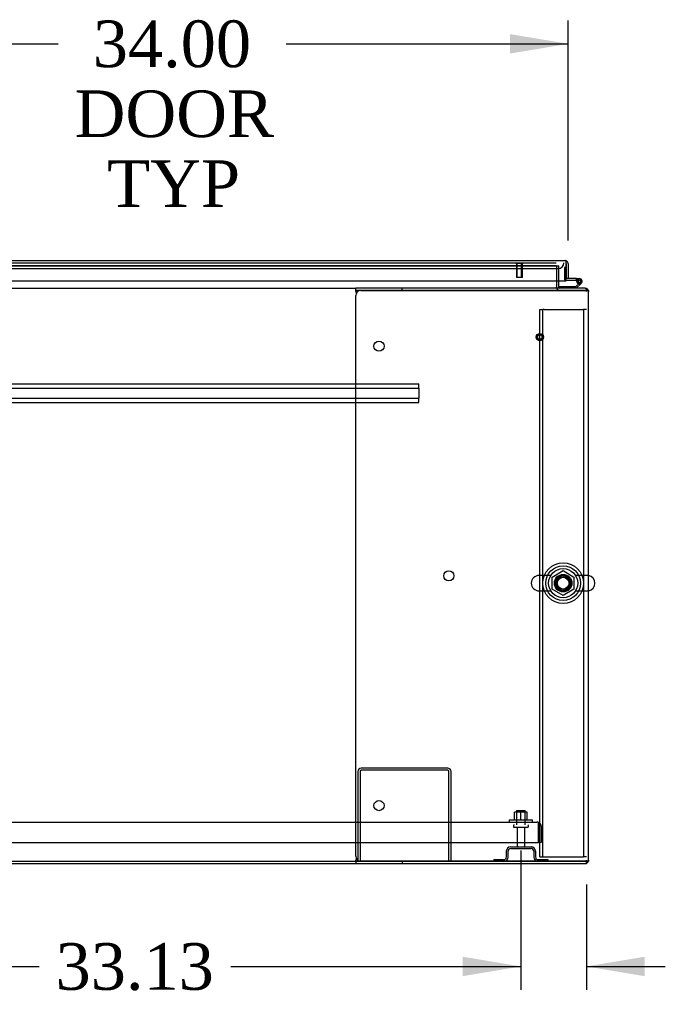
# Model space of a CAD drawing. Header units: inches. Extents: x 2 to 538, y -2 to 358.
# Tile 4 of 43: x 161 to 189, y 35 to 77. Entities that reach past the tile are written whole.
import ezdxf
from ezdxf.enums import TextEntityAlignment as Align
from ezdxf.lldxf.tags import DXFTag

# ---------------------------------------------------------------- set-up
doc = ezdxf.new("R2010")
doc.units = ezdxf.units.IN
doc.header["$MEASUREMENT"] = 0
for name, color, linetype in [('COM43135', 7, 'Continuous'), ('COM50669', 7, 'Continuous'), ('COM50677-1', 7, 'Continuous'), ('COM55595-3', 7, 'Continuous'), ('COM55602-2', 7, 'Continuous'), ('COM55605-2', 7, 'Continuous'), ('COM55607-2', 7, 'Continuous'), ('COM55738-23', 7, 'Continuous'), ('COM56145', 7, 'Continuous'), ('COM70112-4', 7, 'Continuous'), ('COM70220', 7, 'Continuous'), ('COM71182-2', 7, 'Continuous'), ('COM71183-4', 7, 'Continuous'), ('Default', 7, 'Continuous'), ('NTS166105', 7, 'Continuous'), ('NTS18024', 7, 'Continuous'), ('SCS86415', 7, 'Continuous'), ('STD26089', 7, 'Continuous'), ('STD26258', 7, 'Continuous'), ('WAF25059', 7, 'Continuous'), ('WAF25377', 7, 'Continuous'), ('WAM254785', 7, 'Continuous')]:
    doc.layers.add(name, color=color, linetype=linetype)
doc.styles.add('SEACAD_Times_New_Roman', font='times.ttf')
tags = doc.linetypes.add('HIDDEN2', pattern=[0.1875, 0.125, -0.0625]).pattern_tags.tags
tags[6:7] = [DXFTag(74, 4), DXFTag(75, 0), DXFTag(340, '0'), DXFTag(46, 0.0), DXFTag(50, 0.0), DXFTag(44, 0.0), DXFTag(45, 0.0)]
tags[4:5] = [DXFTag(74, 4), DXFTag(75, 0), DXFTag(340, '0'), DXFTag(46, 0.0), DXFTag(50, 0.0), DXFTag(44, 0.0), DXFTag(45, 0.0)]
doc.dimstyles.new('HAMMOND_(STH_-_540x360)', dxfattribs={"dimtxt": 2, "dimasz": 2.5, "dimexe": 1, "dimexo": 1, "dimgap": 0.5, "dimtad": 0, "dimtih": 1, "dimtoh": 1, "dimzin": 0, "dimdsep": 46, "dimtxsty": 'SEACAD_Times_New_Roman', "dimblk1": '_SE_FILLED', "dimblk2": '_SE_FILLED', "dimsah": 1, "dimcen": 1, "dimadec": 0, "dimazin": 0, "dimtfac": 0.8, "dimtofl": 0, "dimtmove": 0, "dimatfit": 3, "dimfxl": 0, "dimtolj": 1, "dimtzin": 0, "dimarcsym": 0})

# ---------------------------------------------------------------- blocks, each defined once
blk = doc.blocks.new('SE1')
at = {"layer": 'COM43135', "color": 7, "linetype": 'HIDDEN2'}
for p, q in [((115.878, 42.805), (183.508, 42.805)), ((183.508, 42.805), (183.508, 42.805)), ((183.508, 42.805), (183.508, 42.805)), ((183.508, 42.805), (183.508, 42.805)), ((183.568, 42.62), (183.568, 42.769)), ((183.568, 42.702), (183.617, 42.769)), ((183.568, 42.62), (183.568, 42.702)), ((183.568, 41.93), (183.568, 42.62)), ((183.568, 42.62), (183.568, 42.62)), ((183.568, 42.62), (183.568, 41.93)), ((183.693, 42.62), (183.693, 41.93)), ((115.818, 41.93), (183.568, 41.93)), ((183.693, 41.93), (183.568, 41.93))]:
    blk.add_line(p, q, dxfattribs=at)
for start, end in [(89.9411, 90), (53.806, 89.8792), (0, 53.806)]:
    blk.add_arc((183.508, 42.62), 0.185, start, end, dxfattribs=at)
blk.add_open_spline([(183.568, 42.769), (183.558, 42.78), (183.548, 42.789), (183.533, 42.799), (183.528, 42.801), (183.518, 42.804), (183.513, 42.805), (183.508, 42.805)], degree=3, knots=[0, 0, 0, 0, 0.5, 0.5, 0.75, 0.75, 1, 1, 1, 1], dxfattribs=at)
at = {"layer": 'COM50669', "color": 7, "linetype": 'HIDDEN2'}
for p, q in [((175.818, 44.975), (175.818, 41.118)), ((175.913, 44.975), (175.913, 41.118)), ((179.675, 45.118), (175.961, 45.118)), ((179.675, 45.023), (175.961, 45.023)), ((179.723, 41.118), (179.723, 44.975)), ((179.818, 41.118), (179.818, 44.975))]:
    blk.add_line(p, q, dxfattribs=at)
for centre, radius, start, end in [((175.961, 44.975), 0.143, 90, 180), ((175.961, 44.975), 0.048, 90, 180), ((179.675, 44.975), 0.143, 0, 90), ((179.675, 44.975), 0.048, 0, 90)]:
    blk.add_arc(centre, radius, start, end, dxfattribs=at)
at = {"layer": 'COM50677-1', "color": 7, "linetype": 'HIDDEN2'}
for p, q in [((183.631, 64.805), (183.756, 64.805)), ((183.631, 41.305), (183.631, 64.805)), ((183.756, 41.305), (183.756, 64.805)), ((183.816, 64.805), (183.756, 64.805)), ((183.816, 64.805), (185.446, 64.805)), ((185.446, 64.805), (185.506, 64.805)), ((185.506, 64.805), (185.506, 41.305)), ((185.631, 64.805), (185.506, 64.805)), ((183.631, 41.305), (183.756, 41.305)), ((183.756, 41.305), (183.816, 41.305)), ((183.816, 41.305), (185.446, 41.305)), ((185.446, 41.305), (185.506, 41.305)), ((185.631, 41.305), (185.506, 41.305))]:
    blk.add_line(p, q, dxfattribs=at)
blk.add_circle((184.631, 53.055), 0.375, dxfattribs=at)
at = {"layer": 'COM55595-3', "color": 7, "linetype": 'Continuous'}
for p, q in [((150.994, 66.898), (184.708, 66.898)), ((184.708, 66.898), (184.708, 66.898)), ((184.708, 66.898), (184.708, 66.898)), ((184.708, 66.898), (184.708, 66.898)), ((184.756, 66.755), (184.756, 66.868)), ((184.756, 66.817), (184.795, 66.868)), ((184.756, 66.755), (184.756, 66.817)), ((184.756, 66.023), (184.756, 66.755)), ((184.756, 66.755), (184.756, 66.755)), ((184.756, 66.755), (184.756, 66.128)), ((184.851, 66.755), (184.851, 66.128)), ((150.946, 66.023), (184.756, 66.023)), ((184.851, 66.128), (184.756, 66.128))]:
    blk.add_line(p, q, dxfattribs=at)
for start, end in [(89.9238, 90), (52.4964, 89.8439), (0, 52.4964)]:
    blk.add_arc((184.708, 66.755), 0.143, start, end, dxfattribs=at)
blk.add_open_spline([(184.756, 66.868), (184.748, 66.878), (184.74, 66.885), (184.728, 66.893), (184.724, 66.894), (184.716, 66.897), (184.712, 66.898), (184.708, 66.898)], degree=3, knots=[0, 0, 0, 0, 0.5, 0.5, 0.75, 0.75, 1, 1, 1, 1], dxfattribs=at)
at = {"layer": 'COM55602-2', "color": 7, "linetype": 'Continuous'}
for p, q in [((175.726, 65.616), (175.726, 65.711)), ((177.726, 65.711), (175.726, 65.711)), ((175.726, 65.616), (175.726, 65.606)), ((177.726, 65.616), (175.726, 65.616)), ((175.737, 65.568), (175.75, 65.495)), ((175.946, 65.616), (185.583, 65.616)), ((177.726, 65.616), (177.726, 65.711)), ((185.583, 65.711), (177.726, 65.711)), ((185.583, 65.616), (177.726, 65.616)), ((185.718, 65.616), (185.583, 65.616)), ((185.583, 65.616), (185.583, 65.616)), ((185.583, 65.616), (185.718, 65.616)), ((185.726, 41.166), (185.726, 65.568)), ((175.726, 41.338), (175.726, 65.396)), ((175.726, 41.128), (175.726, 41.118)), ((175.726, 41.118), (175.726, 41.023)), ((175.726, 41.118), (177.726, 41.118)), ((175.726, 41.023), (177.726, 41.023)), ((175.75, 41.238), (175.737, 41.166)), ((185.583, 41.118), (175.946, 41.118)), ((177.726, 41.118), (177.726, 41.023)), ((177.726, 41.118), (185.583, 41.118)), ((177.726, 41.023), (185.583, 41.023)), ((185.718, 41.118), (185.583, 41.118)), ((185.583, 41.118), (185.583, 41.118)), ((185.583, 41.118), (185.718, 41.118))]:
    blk.add_line(p, q, dxfattribs=at)
for centre in [(176.726, 63.226), (179.726, 53.367), (176.726, 43.508)]:
    blk.add_circle(centre, 0.218, dxfattribs=at)
for centre, radius, start, end in [((175.946, 65.396), 0.22, 90, 180), ((175.418, 65.498), 0.326, 12.3258, 19.284), ((185.583, 65.568), 0.143, 19.6129, 90), ((185.583, 65.568), 0.143, 0, 19.6129), ((175.946, 41.338), 0.22, 180, 270), ((175.418, 41.235), 0.326, 340.716, 347.6742), ((185.583, 41.166), 0.143, 270, 340.3871), ((185.583, 41.166), 0.143, 340.3871, 0)]:
    blk.add_arc(centre, radius, start, end, dxfattribs=at)
for centre, start_param, end_param in [((185.583, 65.568), 3.141593, 3.483903), ((185.583, 41.166), 2.799282, 3.141593)]:
    blk.add_ellipse(centre, major_axis=(-0.143, 0), ratio=0.99836, start_param=start_param, end_param=end_param, dxfattribs=at)
at = {"layer": 'COM55605-2', "color": 7, "linetype": 'Continuous'}
for p, q in [((149.838, 41.023), (175.726, 41.023)), ((185.631, 41.023), (185.631, 41.031))]:
    blk.add_line(p, q, dxfattribs=at)
at = {"layer": 'COM55605-2', "color": 7, "linetype": 'HIDDEN2'}
for p, q in [((185.583, 41.023), (185.631, 41.023)), ((185.631, 41.031), (185.631, 41.118))]:
    blk.add_line(p, q, dxfattribs=at)
at = {"layer": 'COM55607-2', "color": 7, "linetype": 'HIDDEN2'}
for p, q in [((184.694, 66.604), (184.694, 66.089)), ((184.756, 66.604), (184.694, 66.604)), ((184.719, 66.064), (184.756, 66.064)), ((185.271, 66.014), (185.209, 66.019)), ((185.223, 66.064), (185.326, 66.064)), ((185.263, 66.009), (185.271, 66.009)), ((185.362, 65.967), (185.341, 65.946)), ((184.473, 65.716), (184.473, 65.711))]:
    blk.add_line(p, q, dxfattribs=at)
at = {"layer": 'COM55607-2', "color": 7, "linetype": 'Continuous'}
for p, q in [((184.756, 66.604), (184.756, 66.604)), ((184.756, 66.126), (184.756, 66.128)), ((185.209, 66.126), (184.756, 66.126)), ((184.756, 66.064), (185.209, 66.064)), ((185.341, 65.946), (185.167, 65.773)), ((185.193, 65.711), (185.405, 65.922)), ((185.209, 66.064), (185.209, 66.126)), ((185.209, 66.126), (185.326, 66.126)), ((185.209, 66.064), (185.223, 66.064)), ((185.209, 66.009), (185.263, 66.009)), ((185.263, 66.021), (185.263, 65.996)), ((185.338, 66.071), (185.313, 66.071)), ((185.313, 65.946), (185.338, 65.946)), ((185.388, 65.996), (185.388, 66.021)), ((184.473, 65.773), (184.473, 65.716)), ((185.167, 65.773), (184.473, 65.773))]:
    blk.add_line(p, q, dxfattribs=at)
at = {"layer": 'COM55607-2', "color": 7, "linetype": 'HIDDEN2'}
for centre, radius, start, end in [((184.719, 66.089), 0.025, 180, 270), ((185.326, 66.009), 0.055, 311.1959, 180), ((185.326, 66.009), 0.055, 180, 311.1959), ((185.326, 66.009), 0.117, 252.9726, 312.392)]:
    blk.add_arc(centre, radius, start, end, dxfattribs=at)
at = {"layer": 'COM55607-2', "color": 7, "linetype": 'Continuous'}
for centre, radius, start, end in [((185.326, 66.009), 0.117, 312.392, 180), ((185.326, 66.009), 0.117, 180, 252.9726), ((185.313, 66.021), 0.05, 90, 180), ((185.313, 65.996), 0.05, 180, 270), ((185.338, 66.021), 0.05, 0, 90), ((185.338, 65.996), 0.05, 270, 0)]:
    blk.add_arc(centre, radius, start, end, dxfattribs=at)
at = {"layer": 'COM55738-23', "color": 7, "linetype": 'HIDDEN2'}
for p, q in [((182.193, 41.305), (182.193, 41.555)), ((182.265, 41.305), (182.265, 41.555)), ((182.38, 41.743), (183.255, 41.743)), ((182.38, 41.671), (183.255, 41.671)), ((183.371, 41.555), (183.371, 41.305)), ((183.443, 41.555), (183.443, 41.305)), ((181.655, 41.19), (182.077, 41.19)), ((181.655, 41.19), (181.655, 41.118)), ((183.558, 41.19), (183.98, 41.19)), ((183.98, 41.19), (183.98, 41.118))]:
    blk.add_line(p, q, dxfattribs=at)
for centre, radius, start, end in [((182.38, 41.555), 0.188, 90, 180), ((182.38, 41.555), 0.115, 90, 180), ((183.255, 41.555), 0.188, 0, 90), ((183.255, 41.555), 0.116, 0, 90), ((182.077, 41.305), 0.188, 270, 0), ((182.077, 41.305), 0.116, 270, 0), ((183.558, 41.305), 0.188, 180, 270), ((183.558, 41.305), 0.115, 180, 270)]:
    blk.add_arc(centre, radius, start, end, dxfattribs=at)
at = {"layer": 'COM56145', "color": 7, "linetype": 'HIDDEN2'}
for p, q in [((120.943, 61.616), (178.443, 61.616)), ((120.943, 61.428), (178.443, 61.428)), ((178.443, 61.573), (178.443, 61.616)), ((178.443, 61.471), (178.443, 61.573)), ((178.443, 61.428), (178.443, 61.471)), ((178.443, 61.428), (178.443, 60.991)), ((120.943, 60.991), (178.443, 60.991)), ((178.443, 60.948), (178.443, 60.991)), ((178.443, 60.846), (178.443, 60.948)), ((120.943, 60.803), (178.443, 60.803)), ((178.443, 60.803), (178.443, 60.846))]:
    blk.add_line(p, q, dxfattribs=at)
at = {"layer": 'COM70112-4', "color": 7, "linetype": 'HIDDEN2'}
for q in [(151.311, 66.679), (184.351, 66.678)]:
    blk.add_line((184.351, 66.679), q, dxfattribs=at)
blk.add_circle((184.631, 53.055), 0.344, dxfattribs=at)
at = {"layer": 'COM70220', "color": 7, "linetype": 'HIDDEN2'}
for p, q in [((151.986, 66.803), (184.164, 66.803)), ((184.164, 66.803), (184.331, 66.803)), ((151.986, 66.553), (184.164, 66.553)), ((184.164, 66.553), (184.414, 66.553))]:
    blk.add_line(p, q, dxfattribs=at)
blk.add_arc((184.414, 66.803), 0.25, 270, 0, dxfattribs=at)
at = {"layer": 'COM71182-2', "color": 7, "linetype": 'HIDDEN2'}
for p, q in [((184.351, 66.678), (184.446, 66.678)), ((184.446, 66.023), (184.446, 66.678)), ((185.718, 65.616), (185.726, 65.616)), ((185.718, 41.118), (185.726, 41.118))]:
    blk.add_line(p, q, dxfattribs=at)
at = {"layer": 'COM71182-2', "color": 7, "linetype": 'Continuous'}
for p, q in [((184.446, 65.759), (184.446, 66.023)), ((185.726, 65.616), (185.726, 65.568)), ((185.726, 41.166), (185.726, 41.118))]:
    blk.add_line(p, q, dxfattribs=at)
for radius, end in [(0.143, 199.6129), (0.048, 270)]:
    blk.add_arc((184.494, 65.759), radius, 180, end, dxfattribs=at)
at = {"layer": 'COM71182-2', "color": 7, "linetype": 'HIDDEN2'}
blk.add_arc((184.494, 65.759), 0.143, 199.6129, 270, dxfattribs=at)
at = {"layer": 'COM71183-4', "color": 7, "linetype": 'HIDDEN2'}
for p, q in [((151.311, 66.678), (184.351, 66.678)), ((184.351, 66.678), (184.351, 66.023)), ((185.583, 65.711), (185.631, 65.711)), ((185.631, 65.568), (185.631, 65.702)), ((185.631, 41.118), (185.631, 41.166))]:
    blk.add_line(p, q, dxfattribs=at)
at = {"layer": 'COM71183-4', "color": 7, "linetype": 'Continuous'}
for p, q in [((184.351, 66.023), (184.351, 65.759)), ((123.663, 65.711), (175.726, 65.711)), ((184.351, 65.711), (184.351, 65.759)), ((185.631, 65.702), (185.631, 65.711)), ((123.663, 41.118), (175.726, 41.118))]:
    blk.add_line(p, q, dxfattribs=at)
at = {"layer": 'NTS166105', "color": 7, "linetype": 'HIDDEN2'}
for p, q in [((182.817, 43.221), (182.542, 43.221)), ((182.542, 42.901), (182.542, 43.221)), ((183.092, 43.221), (182.817, 43.221)), ((182.817, 42.901), (182.817, 43.221)), ((183.092, 42.901), (183.092, 43.221))]:
    blk.add_line(p, q, dxfattribs=at)
at = {"layer": 'NTS18024', "color": 7, "linetype": 'HIDDEN2'}
for p, q in [((184.166, 53.318), (184.635, 53.593)), ((184.166, 52.792), (184.166, 53.318)), ((184.635, 53.593), (185.096, 53.318)), ((185.096, 53.318), (185.096, 52.792)), ((184.631, 52.52), (184.166, 52.792)), ((185.096, 52.792), (184.631, 52.52))]:
    blk.add_line(p, q, dxfattribs=at)
blk.add_circle((184.631, 53.055), 0.263, dxfattribs=at)
at = {"layer": 'SCS86415', "color": 7, "linetype": 'HIDDEN2'}
for p, q in [((184.101, 53.387), (183.595, 53.387)), ((185.667, 53.387), (185.161, 53.387)), ((183.595, 52.724), (184.101, 52.724)), ((185.161, 52.724), (185.667, 52.724))]:
    blk.add_line(p, q, dxfattribs=at)
for radius in [0.625, 0.312, 0.252]:
    blk.add_circle((184.631, 53.055), radius, dxfattribs=at)
for centre, start, end in [((183.595, 53.055), 90, 270), ((185.667, 53.055), 79.6868, 90), ((185.667, 53.055), 270, 280.3132)]:
    blk.add_arc(centre, 0.331, start, end, dxfattribs=at)
at = {"layer": 'SCS86415', "color": 7, "linetype": 'Continuous'}
blk.add_arc((185.667, 53.055), 0.331, 280.3132, 79.6868, dxfattribs=at)
at = {"layer": 'STD26089', "color": 7, "linetype": 'HIDDEN2'}
for p, q in [((182.63, 43.305), (183.005, 43.305)), ((182.63, 43.305), (182.63, 42.68)), ((183.005, 42.68), (183.005, 43.305)), ((182.493, 42.65), (182.493, 42.61)), ((182.523, 42.58), (183.113, 42.58)), ((182.652, 42.58), (182.652, 41.803)), ((182.984, 41.803), (182.984, 42.58)), ((183.143, 42.61), (183.143, 42.65))]:
    blk.add_line(p, q, dxfattribs=at)
for centre, radius, start, end in [((182.523, 42.65), 0.03, 90, 180), ((183.113, 42.65), 0.03, 0, 90), ((182.523, 42.61), 0.03, 180, 270), ((183.113, 42.61), 0.03, 270, 0), ((182.712, 41.803), 0.06, 180, 270), ((182.924, 41.803), 0.06, 270, 0)]:
    blk.add_arc(centre, radius, start, end, dxfattribs=at)
at = {"layer": 'STD26258', "color": 7, "linetype": 'HIDDEN2'}
for p, q in [((182.6, 66.803), (182.6, 66.771)), ((182.912, 66.771), (182.6, 66.771)), ((182.631, 66.771), (182.631, 66.178)), ((182.662, 66.178), (182.662, 66.771)), ((182.85, 66.178), (182.85, 66.771)), ((182.881, 66.178), (182.881, 66.771)), ((182.912, 66.771), (182.912, 66.803)), ((182.881, 66.178), (182.631, 66.178))]:
    blk.add_line(p, q, dxfattribs=at)
for radius in [0.156, 0.125, 0.0944]:
    blk.add_circle((183.631, 63.616), radius, dxfattribs=at)
at = {"layer": 'WAF25059', "color": 7, "linetype": 'HIDDEN2'}
for p, q in [((182.318, 42.901), (183.318, 42.901)), ((182.318, 42.901), (182.318, 42.805)), ((183.318, 42.805), (183.318, 42.901))]:
    blk.add_line(p, q, dxfattribs=at)
at = {"layer": 'WAF25377', "color": 7, "linetype": 'HIDDEN2'}
for radius in [0.875, 0.34]:
    blk.add_circle((184.631, 53.055), radius, dxfattribs=at)
at = {"layer": 'WAM254785', "color": 7, "linetype": 'HIDDEN2'}
for radius in [0.75, 0.312]:
    blk.add_circle((184.631, 53.055), radius, dxfattribs=at)
blk = doc.blocks.new('DMBLK3143')
at = {"layer": 'Default', "linetype": 'Continuous'}
for points in [[(153.351, 76.617), (150.851, 76.201), (153.351, 75.784)], [(182.351, 76.617), (182.351, 75.784), (184.851, 76.201)]]:
    blk.add_hatch(color=7, dxfattribs=at).paths.add_polyline_path(points)
at = {"layer": 'Default', "color": 7, "linetype": 'Continuous'}
for p, q in [((150.851, 67.755), (150.851, 77.201)), ((184.851, 67.755), (184.851, 77.201)), ((150.851, 76.201), (162.957, 76.201)), ((172.745, 76.201), (184.851, 76.201))]:
    blk.add_line(p, q, dxfattribs=at)
at = {"layer": 'Default', "color": 7, "linetype": 'Continuous', "style": 'SEACAD_Times_New_Roman'}
for s, p in [('34.00', (164.439, 77.201)), ('DOOR', (163.657, 74.201)), ('TYP', (165.055, 71.201))]:
    blk.add_text(s, height=2, dxfattribs=at).set_placement(p, align=Align.TOP_LEFT)
blk = doc.blocks.new('_SE_FILLED')
at = {"color": 0}
blk.add_line((0, 0), (-1, 0), dxfattribs=at)
blk.add_solid([(0, 0), (-1, -0.1665), (-1, 0.1665), (0, 0)], dxfattribs=at)
blk = doc.blocks.new('DMBLK3149')
at = {"layer": 'Default', "linetype": 'Continuous'}
for points in [[(152.193, 36.19), (152.193, 37.024), (149.693, 36.607)], [(180.318, 36.19), (182.818, 36.607), (180.318, 37.024)]]:
    blk.add_hatch(color=7, dxfattribs=at).paths.add_polyline_path(points)
at = {"layer": 'Default', "color": 7, "linetype": 'Continuous'}
for p, q in [((149.693, 41.58), (149.693, 35.607)), ((182.818, 41.58), (182.818, 35.607)), ((149.693, 36.607), (162.143, 36.607)), ((170.368, 36.607), (182.818, 36.607))]:
    blk.add_line(p, q, dxfattribs=at)
at = {"layer": 'Default', "color": 7, "linetype": 'Continuous', "style": 'SEACAD_Times_New_Roman'}
blk.add_text('33.13', height=2, dxfattribs=at).set_placement((162.843, 37.607), align=Align.TOP_LEFT)
blk = doc.blocks.new('DMBLK3150')
at = {"layer": 'Default', "linetype": 'Continuous'}
for points in [[(180.318, 36.19), (182.818, 36.607), (180.318, 37.024)], [(188.131, 36.19), (188.131, 37.024), (185.631, 36.607)]]:
    blk.add_hatch(color=7, dxfattribs=at).paths.add_polyline_path(points)
at = {"layer": 'Default', "color": 7, "linetype": 'Continuous'}
for p, q in [((182.818, 41.58), (182.818, 35.607)), ((185.631, 40.118), (185.631, 35.607)), ((177.818, 36.607), (182.818, 36.607)), ((185.631, 36.607), (188.012, 36.607)), ((188.012, 36.607), (189.012, 36.607))]:
    blk.add_line(p, q, dxfattribs=at)
at = {"layer": 'Default', "color": 7, "linetype": 'Continuous', "style": 'SEACAD_Times_New_Roman'}
for s, p in [('2.81', (189.712, 37.607)), ('I/S', (196.42, 37.607))]:
    blk.add_text(s, height=2, dxfattribs=at).set_placement(p, align=Align.TOP_LEFT)

msp = doc.modelspace()

# ---------------------------------------------------------------- block references
at = {"layer": 'Default'}
msp.add_blockref('SE1', (0, 0), dxfattribs=at)

# ---------------------------------------------------------------- dimensions: what is measured, and where the dimension line sits
at = {"layer": 'Default', "color": 7, "linetype": 'Continuous'}
for base, p1, p2, text, picture, middle in [((150.851, 76.201), (150.851, 66.755), (184.851, 66.755), '\\A1;<>\\PDOOR\\XTYP', 'DMBLK3143', (167.851, 76.201)), ((149.6926, 36.6069), (149.6926, 42.5797), (182.8179, 42.5797), '\\A1;<>', 'DMBLK3149', (166.2552, 36.6069))]:
    dim = msp.add_linear_dim(base=base, p1=p1, p2=p2, angle=0, text=text, dimstyle='HAMMOND_(STH_-_540x360)', dxfattribs=at)
    dim.commit()
    dim.dimension.update_dxf_attribs({"geometry": picture, "text_midpoint": middle, "dimtype": 161})
dim = msp.add_linear_dim(base=(185.631, 36.607), p1=(182.818, 42.58), p2=(185.631, 41.118), text='\\A1;<> I/S', dimstyle='HAMMOND_(STH_-_540x360)', override={"dimtmove": 1}, dxfattribs=at)
dim.commit()
dim.dimension.update_dxf_attribs({"geometry": 'DMBLK3150', "text_midpoint": (189.012, 36.607), "dimtype": 160})

doc.saveas('drawing.dxf')
